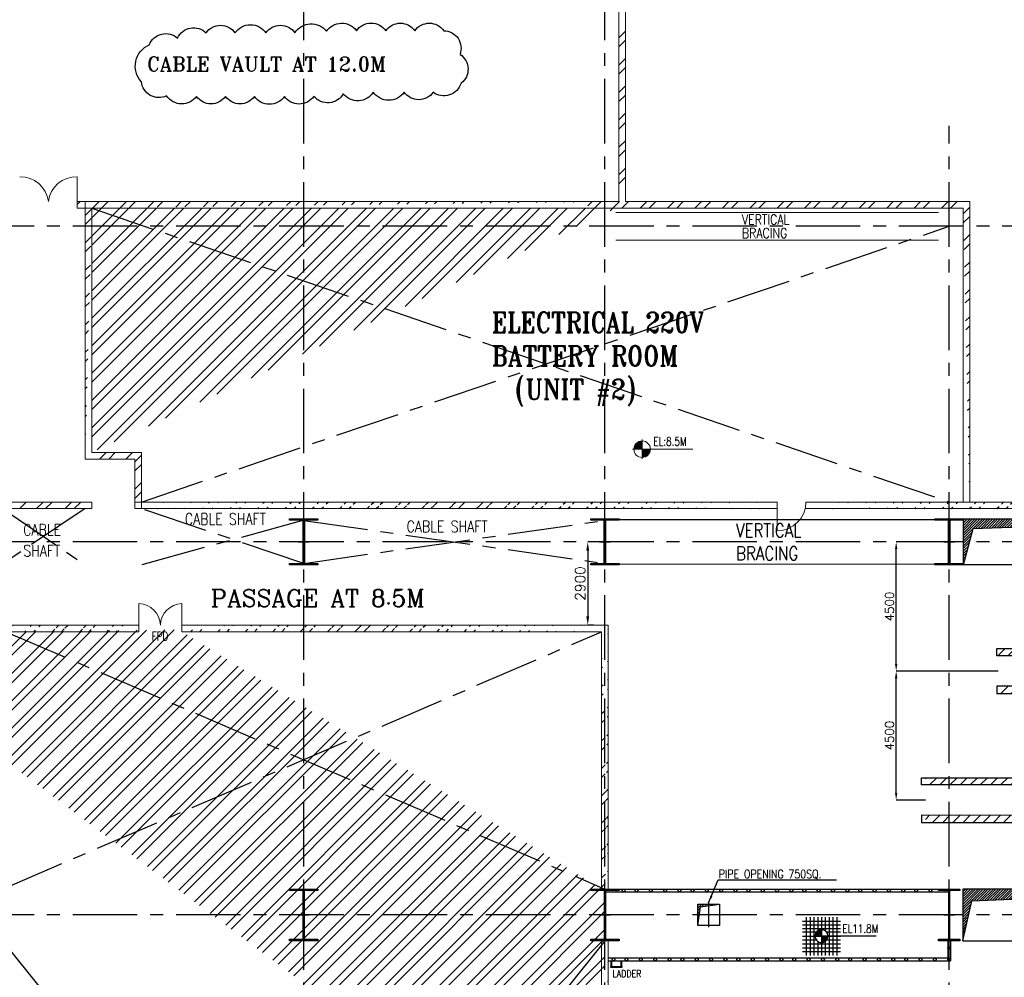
# Model space of a CAD drawing. Header units: inches. Extents: x 0 to 1544102, y 0 to 23144100.
# Tile 53 of 203: x 162936 to 197257, y 138910 to 172287. Entities that reach past the tile are written whole.
import ezdxf

# ---------------------------------------------------------------- set-up
doc = ezdxf.new("R2010")
doc.units = ezdxf.units.IN
doc.header["$LTSCALE"] = 1800
doc.header["$MEASUREMENT"] = 0
for name, pattern in [('CENTER', [2, 1.25, -0.25, 0.25, -0.25]), ('CENTER2', [1.125, 0.75, -0.125, 0.125, -0.125]), ('HIDDEN', [0.375, 0.25, -0.125]), ('HIDDEN2', [0.1875, 0.125, -0.0625])]:
    doc.linetypes.add(name, pattern=pattern)
doc.layers.get('0').update_dxf_attribs({"color": 253})
for name, color, linetype in [('BRACING', 1, 'HIDDEN'), ('CEN', 2, 'CENTER'), ('COL', 1, 'Continuous'), ('GRID', 251, 'CENTER'), ('OPENING', 40, 'Continuous'), ('STEEL', 231, 'Continuous')]:
    doc.layers.add(name, color=color, linetype=linetype)
for name, color, linetype, lineweight in [('DIM', 4, 'Continuous', 18), ('EQPT', 8, 'HIDDEN', 9), ('EQUIP', 8, 'Continuous', 9), ('TEXT', 3, 'Continuous', 18), ('WALL', 6, 'Continuous', 18)]:
    doc.layers.add(name, color=color, linetype=linetype, lineweight=lineweight)
doc.styles.add('ROMANC', font='ROMANC.SHX')
doc.styles.add('ROMANS', font='romans.shx')
doc.styles.add('ROMANT', font='romant')
doc.styles.get("Standard").update_dxf_attribs({"font": 'arial.ttf'})
doc.dimstyles.new('STANDARD1', dxfattribs={"dimtxt": 300, "dimasz": 250, "dimexe": 0, "dimexo": 0, "dimgap": 80, "dimtad": 1, "dimdec": 0, "dimzin": 0, "dimdsep": 46, "dimtxsty": 'ROMANS', "dimcen": 0, "dimclrd": 4, "dimclre": 4, "dimclrt": 4, "dimadec": 0, "dimazin": 0, "dimtfac": 0.09, "dimtdec": 0, "dimtix": 1, "dimtofl": 0, "dimtmove": 0, "dimatfit": 3, "dimfxl": 1, "dimtolj": 1, "dimtzin": 0, "dimarcsym": 0})
doc.dimstyles.new('USER175', dxfattribs={"dimscale": 175, "dimtxt": 2, "dimasz": 1.75, "dimexe": 0, "dimexo": 0, "dimgap": 0.5, "dimtad": 1, "dimdec": 0, "dimzin": 0, "dimdsep": 46, "dimtxsty": 'ROMANS', "dimcen": 0, "dimclrd": 4, "dimclre": 4, "dimclrt": 4, "dimadec": 0, "dimazin": 0, "dimtfac": 0.09, "dimtdec": 0, "dimtix": 1, "dimtofl": 0, "dimtmove": 0, "dimatfit": 3, "dimfxl": 1, "dimtolj": 1, "dimtzin": 0, "dimarcsym": 0})
pattern_1 = [(45, (0, -1662.84), (-477.297, 477.297), []), (45, (318.2, -1662.84), (-477.297, 477.297), [])]
pattern_2 = [(225, (9440, -2e-05), (176.7767, -176.7767), [])]
pattern_3 = [(225, (8026, 4e-05), (176.7767, -176.7767), [])]

# ---------------------------------------------------------------- blocks, each defined once
blk = doc.blocks.new('C-ROW COLUMN')
at = {"layer": 'COL'}
h = blk.add_hatch(dxfattribs=at)
h.set_pattern_fill('ANSI31', color=256, scale=200, style=0)
h.set_pattern_definition([(45, (-1315.907, -6.545), (-17.6776695, 17.6776695), [])])
h.paths.add_polyline_path([(77950, 120865), (76960, 120865), (76960, 120820), (77950, 120820)])
h.paths.add_polyline_path([(77478, 120820), (77433, 120820), (77433, 119310), (77478, 119310)])
h.paths.add_polyline_path([(77950, 119310), (76960, 119310), (76960, 119265), (77950, 119265)])
at = {"layer": 'CEN'}
for p, q in [((77455, 119265), (77455, 120865)), ((77264, 120065), (77647, 120065))]:
    blk.add_line(p, q, dxfattribs=at)
at = {"layer": 'COL'}
for points in [[(76960, 120865), (77950, 120865), (77950, 120820), (76960, 120820)], [(77433, 120820), (77478, 120820), (77478, 119310), (77433, 119310)], [(76960, 119310), (77950, 119310), (77950, 119265), (76960, 119265)]]:
    blk.add_lwpolyline(points, close=True, dxfattribs=at)
blk = doc.blocks.new('B-ROW COLUMN')
at = {"layer": 'COL'}
h = blk.add_hatch(dxfattribs=at)
h.set_pattern_fill('ANSI31', color=256, scale=200, style=0)
h.set_pattern_definition([(45, (155648.048, 63141.767), (-17.67767, 17.67767), [])])
h.paths.add_polyline_path([(171095, 85178), (172085, 85178), (172085, 85128), (171095, 85128)])
h.paths.add_polyline_path([(171574, 86878), (171606, 86878), (171606, 85178), (171574, 85178)])
h.paths.add_polyline_path([(171095, 86928), (172085, 86928), (172085, 86878), (171095, 86878)])
blk.add_line((171590, 85128), (171590, 86928))
at = {"layer": 'CEN'}
for p, q in [((171590, 85128), (171590, 86928)), ((171399, 86028), (171782, 86028))]:
    blk.add_line(p, q, dxfattribs=at)
at = {"layer": 'COL'}
for points in [[(171095, 86928), (172085, 86928), (172085, 86878), (171095, 86878)], [(171574, 86878), (171606, 86878), (171606, 85178), (171574, 85178)], [(171095, 85178), (172085, 85178), (172085, 85128), (171095, 85128)]]:
    blk.add_lwpolyline(points, close=True, dxfattribs=at)
blk = doc.blocks.new('LEVEL')
at = {"flags": 128}
for points in [[(-667, 524), (667, 524)], [(-667, 391), (667, 391)], [(-533, 658), (-533, -676)], [(-400, 658), (-400, -676)], [(-267, 658), (-267, -676)], [(-267, 658), (-267, -676)], [(-133, 658), (-133, 181)], [(0, 658), (0, -676)], [(0, 658), (0, -676)], [(133, 658), (133, 181)], [(133, 658), (133, 181)], [(267, 658), (267, -676)], [(400, 658), (400, -676)], [(533, 658), (533, -676)], [(-667, 258), (667, 258)], [(-667, 142), (-174, 142)], [(-667, 0), (667, 0)], [(-265, 0), (0, 0)], [(-225, 2), (0, 2)], [(-224, 25), (0, 25)], [(-220, 47), (0, 47)], [(-214, 70), (0, 70)], [(-205, 92), (0, 92)], [(-194, 115), (0, 115)], [(-178, 137), (0, 137)], [(-158, 160), (0, 160)], [(-132, 182), (0, 182)], [(-93, 205), (0, 205)], [(0, 0), (0, 264)], [(1900, 0), (0, 0)], [(0, 0), (0, -261)], [(174, 142), (667, 142)], [(-667, -133), (-181, -133)], [(-667, -276), (667, -276)], [(-133, -181), (-133, -676)], [(225, -2), (0, -2)], [(224, -25), (0, -25)], [(220, -47), (0, -47)], [(214, -70), (0, -70)], [(205, -92), (0, -92)], [(194, -115), (0, -115)], [(178, -137), (0, -137)], [(158, -160), (0, -160)], [(132, -182), (0, -182)], [(93, -205), (0, -205)], [(133, -181), (133, -676)], [(133, -181), (133, -676)], [(181, -133), (667, -133)], [(-667, -409), (667, -409)], [(-667, -542), (667, -542)]]:
    blk.add_lwpolyline(points, dxfattribs=at)
for points in [[(0, 225, 0.414246), (-225, 0)], [(-225, 0, 0.414221), (0, -225)], [(225, 0, 0.414258), (0, 225)], [(0, -225, 0.414246), (225, 0)]]:
    blk.add_lwpolyline(points, format="xyb", dxfattribs=at)
at = {"flags": 4}
blk.add_attdef('LEVEL', (839, 107), '', height=300, dxfattribs=at)
blk = doc.blocks.new('*D242')
at = {"layer": 'DIM', "color": 4, "lineweight": -2, "transparency": 16777216}
for p, q in [((183008, 154085), (182736, 154085)), ((182736, 153779), (182736, 151491)), ((182936, 151185), (182736, 151185))]:
    blk.add_line(p, q, dxfattribs=at)
at = {"layer": 'DIM', "color": 4, "transparency": 16777216}
for points in [[(182685, 153779), (182787, 153779), (182736, 154085)], [(182685, 151491), (182787, 151491), (182736, 151185)]]:
    blk.add_solid(points, dxfattribs=at)
at = {"layer": 'DIM', "color": 4, "transparency": 16777216, "insert": (182474, 152635), "char_height": 350, "attachment_point": 5, "rotation": 90, "style": 'ROMANS'}
blk.add_mtext('\\A1;2900', dxfattribs=at)
blk = doc.blocks.new('*X7')
at = {"color": 0}
for p, q in [((36080, 29200), (36330, 29200)), ((36081, 29225), (36330, 29225)), ((36085, 29250), (36330, 29250)), ((36092, 29275), (36330, 29275)), ((36102, 29300), (36330, 29300)), ((36115, 29325), (36330, 29325)), ((36132, 29350), (36330, 29350)), ((36154, 29375), (36330, 29375)), ((36183, 29400), (36330, 29400)), ((36226, 29425), (36330, 29425))]:
    blk.add_line(p, q, dxfattribs=at)
blk = doc.blocks.new('LL')
for p, q in [((-1136, 0), (-711, 0)), ((-711, 0), (-711, 423)), ((1493, 0), (-711, 0)), ((-711, 0), (-711, -418))]:
    blk.add_line(p, q)
for start, end in [(90, 180), (180, 270), (0, 90), (270, 0)]:
    blk.add_arc((-711, 0), 360, start, end)
at = {"xscale": 1.439999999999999, "yscale": 1.439999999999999, "zscale": 1.439999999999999}
blk.add_blockref('*X7', (-53026, -42044), dxfattribs=at)
at = {"xscale": 1.439999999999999, "yscale": 1.439999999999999, "zscale": 1.439999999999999, "rotation": 180}
blk.add_blockref('*X7', (51604, 42044), dxfattribs=at)
at = {"flags": 4}
blk.add_attdef('LEVEL', (-222, 154), '', height=432, dxfattribs=at)
blk = doc.blocks.new('*D400')
at = {"layer": 'DIM', "color": 4, "lineweight": -2, "transparency": 16777216}
for p, q in [((195498, 149585), (193487, 149585)), ((193487, 145335), (193487, 149335)), ((194515, 145085), (193487, 145085))]:
    blk.add_line(p, q, dxfattribs=at)
at = {"layer": 'DIM', "color": 4, "transparency": 16777216}
for points in [[(193446, 149335), (193529, 149335), (193487, 149585)], [(193446, 145335), (193529, 145335), (193487, 145085)]]:
    blk.add_solid(points, dxfattribs=at)
at = {"layer": 'DIM', "color": 4, "transparency": 16777216, "insert": (193257, 147335), "char_height": 300, "attachment_point": 5, "rotation": 90, "style": 'ROMANS'}
blk.add_mtext('\\A1;4500', dxfattribs=at)
blk = doc.blocks.new('*D401')
at = {"layer": 'DIM', "color": 4, "lineweight": -2, "transparency": 16777216}
for p, q in [((193895, 154085), (193487, 154085)), ((193487, 149835), (193487, 153835)), ((197038, 149585), (193487, 149585))]:
    blk.add_line(p, q, dxfattribs=at)
at = {"layer": 'DIM', "color": 4, "transparency": 16777216}
for points in [[(193446, 153835), (193529, 153835), (193487, 154085)], [(193446, 149835), (193529, 149835), (193487, 149585)]]:
    blk.add_solid(points, dxfattribs=at)
at = {"layer": 'DIM', "color": 4, "transparency": 16777216, "insert": (193257, 151835), "char_height": 300, "attachment_point": 5, "rotation": 90, "style": 'ROMANS'}
blk.add_mtext('\\A1;4500', dxfattribs=at)
blk = doc.blocks.new('LPH-2 ARCH-R0')
at = {"layer": 'STEEL'}
h = blk.add_hatch(dxfattribs=at)
h.set_pattern_fill('ANSI31', color=256, scale=2000, angle=180, style=0)
h.set_pattern_definition(pattern_2)
h.paths.add_polyline_path([(-10889, 780), (-10889, 530), (7190, 530), (7190, 780)])
h = blk.add_hatch(dxfattribs=at)
h.set_pattern_fill('ANSI31', color=256, scale=2000, angle=180, style=0)
h.set_pattern_definition(pattern_2)
h.paths.add_polyline_path([(-10889, -529), (-10889, -779), (7190, -780), (7190, -530)])
at = {"layer": 'EQPT', "linetype": 'CENTER2'}
for p, q in [((8386, 866), (8386, 1050)), ((2345, -453), (2345, 453)), ((-1749, -305), (-1749, 305)), ((-1375, -305), (-1375, 305)), ((-300, -305), (-300, 305)), ((6500, -305), (6500, 305)), ((8725, -305), (8725, 305)), ((9440, -305), (9440, 305)), ((10025, -305), (10025, 305)), ((10657, 0), (-2929, 0)), ((8386, -866), (8386, -1050))]:
    blk.add_line(p, q, dxfattribs=at)
at = {"layer": 'EQPT', "linetype": 'CENTER2', "ltscale": 0.25}
for p, q in [((3991, -1100), (4563, 0)), ((5491, -1100), (4919, 0)), ((3921, -1100), (4061, -1100)), ((3991, -1030), (3991, -1170)), ((5421, -1100), (5561, -1100)), ((5491, -1030), (5491, -1170))]:
    blk.add_line(p, q, dxfattribs=at)
at = {"layer": 'EQUIP'}
for p, q in [((8443, 1050), (8329, 1050)), ((8329, 866), (8329, 1050)), ((8443, 866), (8443, 1050)), ((-2409, 866), (-2521, 866)), ((8850, 866), (-2409, 866)), ((-2409, -866), (-2409, 866)), ((8850, -866), (8850, 866)), ((8850, 736), (10025, 736)), ((10025, -736), (10025, 736)), ((-240, -60), (-360, 60)), ((-242, 58), (-358, -58)), ((3952, -1079), (4524, 21)), ((5530, -1079), (4958, 21)), ((6560, -60), (6440, 60)), ((6558, 58), (6442, -58)), ((8785, -60), (8665, 60)), ((8783, 58), (8667, -58)), ((10589, 230), (10422, 230)), ((10589, 230), (10589, -230)), ((10610, 214), (10589, 214)), ((10610, 214), (10610, -214)), ((4030, -1121), (4602, -21)), ((5452, -1121), (4880, -21)), ((10410, -230), (10589, -230)), ((10610, -214), (10589, -214)), ((-2409, -866), (-2520, -866)), ((-2409, -866), (8850, -866)), ((8249, -866), (8249, -1050)), ((8522, -866), (8522, -1050)), ((8850, -736), (10025, -736)), ((8522, -1050), (8249, -1050))]:
    blk.add_line(p, q, dxfattribs=at)
for centre, radius in [((2345, 0), 406), ((-1375, 0), 136), ((-300, 0), 107), ((-300, 0), 57), ((4563, 0), 44.5), ((4563, 0), 44.5), ((4919, 0), 44.5), ((4919, 0), 44.5), ((9440, 0), 228), ((3991, -1100), 44.5), ((5491, -1100), 44.5)]:
    blk.add_circle(centre, radius, dxfattribs=at)
at = {"layer": 'EQUIP', "linetype": 'HIDDEN2'}
blk.add_circle((-1749, 0), 136, dxfattribs=at)
at = {"layer": 'EQUIP'}
blk.add_arc((-1807, 0), 1122, 129.4698, 230.5454, dxfattribs=at)
blk.add_ellipse((10025, 0), major_axis=(28, 737), ratio=0.557924, start_param=3.20858, end_param=6.350172, dxfattribs=at)
at = {"layer": 'STEEL'}
for p, q in [((7190, 530), (7190, 780)), ((7190, -530), (7190, -780))]:
    blk.add_line(p, q, dxfattribs=at)
for points in [[(7190, 530), (-11029, 530), (-11029, 780), (7190, 780)], [(7190, -530), (-11029, -529), (-11029, -779), (7190, -780)]]:
    blk.add_lwpolyline(points, dxfattribs=at)
blk = doc.blocks.new('LPH-3 ARCH-R0')
at = {"layer": 'STEEL'}
h = blk.add_hatch(dxfattribs=at)
h.set_pattern_fill('ANSI31', color=256, scale=2000, angle=180, style=0)
h.set_pattern_definition(pattern_3)
h.paths.add_polyline_path([(-9813, 780), (-9813, 530), (5776, 530), (5776, 780)])
h = blk.add_hatch(dxfattribs=at)
h.set_pattern_fill('ANSI31', color=256, scale=2000, angle=180, style=0)
h.set_pattern_definition(pattern_3)
h.paths.add_polyline_path([(-9813, -529), (-9813, -779), (5776, -780), (5776, -530)])
at = {"layer": 'EQPT', "linetype": 'CENTER2'}
for p, q in [((6636, 866), (6636, 1050)), ((1886, -453), (1886, 453)), ((9243, 0), (-3153, 0)), ((-889, -211), (-889, 211)), ((-139, -131), (-139, 143)), ((3466, -211), (3466, 211)), ((5386, -305), (5386, 305)), ((7311, -305), (7311, 305)), ((8026, -305), (8026, 305)), ((6636, -866), (6636, -1050))]:
    blk.add_line(p, q, dxfattribs=at)
at = {"layer": 'EQPT', "linetype": 'CENTER2', "ltscale": 0.25}
for p, q in [((4368, 70), (4368, -70)), ((4876, 70), (4876, -70)), ((3872, -1100), (4368, 0)), ((5372, -1100), (4876, 0)), ((3802, -1100), (3942, -1100)), ((3872, -1030), (3872, -1170)), ((5302, -1100), (5442, -1100)), ((5372, -1030), (5372, -1170))]:
    blk.add_line(p, q, dxfattribs=at)
at = {"layer": 'EQUIP'}
for p, q in [((6693, 1050), (6579, 1050)), ((6579, 866), (6579, 1050)), ((6693, 866), (6693, 1050)), ((-2633, 866), (-2716, 866)), ((7436, 866), (-2633, 866)), ((-2633, -866), (-2633, 866)), ((7436, -866), (7436, 866)), ((7436, 736), (8611, 736)), ((8611, -736), (8611, 736)), ((-79, -60), (-199, 60)), ((-81, 58), (-197, -58)), ((3831, -1082), (4327, 18)), ((5413, -1082), (4917, 18)), ((5446, -60), (5326, 60)), ((5444, 58), (5328, -58)), ((7371, -60), (7251, 60)), ((7369, 58), (7253, -58)), ((9173, 230), (9002, 230)), ((9173, 230), (9173, -230)), ((9173, 218), (9196, 218)), ((9196, 218), (9196, -218)), ((3913, -1118), (4409, -18)), ((5331, -1118), (4835, -18)), ((9002, -230), (9173, -230)), ((9173, -218), (9196, -218)), ((-2633, -866), (-2716, -866)), ((-2633, -866), (7436, -866)), ((6499, -866), (6499, -1050)), ((6772, -866), (6772, -1050)), ((7436, -736), (8611, -736)), ((6772, -1050), (6499, -1050))]:
    blk.add_line(p, q, dxfattribs=at)
for centre, radius in [((1886, 0), 356), ((-889, 0), 110), ((-139, 0), 107), ((-139, 0), 57), ((4368, 0), 44.5), ((4368, 0), 44.5), ((4876, 0), 44.5), ((4876, 0), 44.5), ((8026, 0), 228), ((3872, -1100), 44.5), ((3872, -1100), 44.5), ((5372, -1100), 44.5)]:
    blk.add_circle(centre, radius, dxfattribs=at)
at = {"layer": 'EQUIP', "linetype": 'HIDDEN2'}
blk.add_circle((3466, 0), 136, dxfattribs=at)
at = {"layer": 'EQUIP'}
blk.add_arc((-2077, 0), 1076, 126.401, 233.599, dxfattribs=at)
blk.add_ellipse((8611, 0), major_axis=(0, -736), ratio=0.559326, start_param=0, end_param=3.141593, dxfattribs=at)
at = {"layer": 'STEEL'}
for p, q in [((5776, 530), (5776, 780)), ((5776, -530), (5776, -780))]:
    blk.add_line(p, q, dxfattribs=at)
for points in [[(5776, 530), (-9813, 530), (-9813, 780), (5776, 780)], [(5776, -530), (-9813, -529), (-9813, -779), (5776, -780)]]:
    blk.add_lwpolyline(points, dxfattribs=at)

msp = doc.modelspace()

# ---------------------------------------------------------------- hatches: boundary and pattern name
h = msp.add_hatch()
h.set_pattern_fill('ANSI32', color=256, scale=1800, style=0)
h.set_pattern_definition(pattern_1)
edge = h.paths.add_edge_path()
edge.add_line((165221.2, 165949.89), (183567.57, 165949.89))
edge.add_line((165451.2, 165719.89), (183713.53, 165719.89))
edge.add_line((165221.2, 165949.89), (165221.2, 156974.89))
edge.add_line((165451.2, 165719.89), (165451.2, 157204.89))
h = msp.add_hatch()
h.set_pattern_fill('ANSI32', color=256, scale=1800, style=0)
h.set_pattern_definition(pattern_1)
edge = h.paths.add_edge_path()
edge.add_line((195821.2, 155474.89), (195821.2, 165719.89))
edge.add_line((196051.2, 155474.89), (196051.2, 165949.89))
edge.add_line((182736.2, 165949.89), (196051.2, 165949.89))
edge.add_line((182736.2, 165719.89), (195821.2, 165719.89))
h = msp.add_hatch()
h.set_pattern_fill('ANSI32', color=256, scale=1800, style=0)
h.set_pattern_definition(pattern_1)
edge = h.paths.add_edge_path()
edge.add_line((166951.2, 155244.89), (189342.32, 155244.89))
edge.add_line((167181.2, 155474.89), (189342.32, 155474.89))
h = msp.add_hatch()
h.set_pattern_fill('ANSI32', color=256, scale=1800, style=0)
h.set_pattern_definition(pattern_1)
edge = h.paths.add_edge_path()
edge.add_line((190342.32, 155474.89), (211626.2, 155474.89))
edge.add_line((190315.51, 155244.89), (211626.2, 155244.89))
h = msp.add_hatch()
h.set_pattern_fill('ANSI32', color=256, scale=1800, style=0)
h.set_pattern_definition([(45, (0, -2662.84), (-477.297, 477.297), []), (45, (318.2, -2662.84), (-477.297, 477.297), [])])
edge = h.paths.add_edge_path()
edge.add_line((183451.2, 130784.89), (183451.2, 125384.89))
edge.add_line((183221.2, 130784.89), (183221.2, 125384.89))
edge.add_line((183451.2, 140184.89), (183451.2, 131384.89))
edge.add_line((183221.2, 140184.89), (183221.2, 131384.89))
edge.add_line((183451.2, 151184.89), (183451.2, 141984.89))
edge.add_line((183221.2, 150954.89), (183221.2, 141984.89))
edge.add_line((168590.87, 150954.89), (183221.2, 150954.89))
edge.add_line((168590.87, 151184.89), (183451.2, 151184.89))
edge.add_line((162451.2, 150954.89), (162451.2, 146620.07))
edge.add_line((162221.2, 151184.89), (162221.2, 146620.07))
h = msp.add_hatch()
h.set_pattern_fill('ANSI32', color=256, scale=1800, style=0)
h.set_pattern_definition(pattern_1)
edge = h.paths.add_edge_path()
edge.add_line((162451.2, 150954.89), (167090.87, 150954.89))
edge.add_line((162221.2, 151184.89), (167090.87, 151184.89))
at = {"layer": 'COL'}
h = msp.add_hatch(dxfattribs=at)
h.set_pattern_fill('ANSI31', color=256, scale=200, style=0)
h.set_pattern_definition([(45, (179394.02, 118199.03), (-17.67767, 17.67767), [])])
h.paths.add_polyline_path([(194966.2, 140234.89), (195706.2, 140234.89), (195706.2, 140184.89), (194966.2, 140184.89)])
h.paths.add_polyline_path([(195320.2, 141934.89), (195352.2, 141934.89), (195352.2, 140234.89), (195320.2, 140234.89)])
h.paths.add_polyline_path([(194966.2, 141984.89), (195706.2, 141984.89), (195706.2, 141934.89), (194966.2, 141934.89)])
at = {"layer": 'OPENING'}
h = msp.add_hatch(dxfattribs=at)
h.set_pattern_fill('ANSI31', color=8, scale=500, style=0)
h.set_pattern_definition([(45, (-278150.27, 56057.26), (-44.194174, 44.194174), [])])
h.paths.add_polyline_path([(205836.2, 154884.89), (195836.2, 154884.89), (195836.2, 154084.89), (196050.56, 154084.89), (196174.51, 154547.5)])
h.paths.add_polyline_path([(196050.56, 154084.89), (195836.2, 154084.89), (195836.2, 153284.89)])
h = msp.add_hatch(dxfattribs=at)
h.set_pattern_fill('ANSI31', color=8, scale=500, style=0)
h.set_pattern_definition([(45, (110742.447, 55057.26), (-44.194174, 44.194174), [])])
h.paths.add_polyline_path([(205866.2, 141984.89), (195806.2, 141984.89), (195806.2, 141084.89), (196016.52, 141084.89), (196129.92, 141570.15)])
h.paths.add_polyline_path([(196016.52, 141084.89), (195806.2, 141084.89), (195806.2, 140184.89)])
h = msp.add_hatch(dxfattribs=at)
h.set_pattern_fill('ANSI31', color=8, scale=500, style=0)
h.set_pattern_definition([(45, (110738.447, 55057.26), (-44.194174, 44.194174), [])])
h.paths.add_polyline_path([(187324.2, 141459.89), (186949.2, 141459.89), (186949.2, 141407.19)])
h.paths.add_polyline_path([(186949.2, 141459.89), (186574.2, 141459.89), (186574.2, 141084.89), (186626.9, 141084.89), (186666.62, 141367.47), (186949.2, 141407.19)])
h.paths.add_polyline_path([(186626.9, 141084.89), (186574.2, 141084.89), (186574.2, 140709.89)])

# ---------------------------------------------------------------- linework, layer by layer
for p, q in [((183821.2, 171657.82), (184051.2, 171887.82)), ((183821.2, 171339.62), (184051.2, 171569.62)), ((183821.2, 170703.22), (184051.2, 170933.22)), ((183821.2, 170385.03), (184051.2, 170615.03)), ((183821.2, 169748.63), (184051.2, 169978.63)), ((183821.2, 169430.43), (184051.2, 169660.43)), ((183821.2, 168794.04), (184051.2, 169024.04)), ((183821.2, 168475.84), (184051.2, 168705.84)), ((183821.2, 167839.44), (184051.2, 168069.44)), ((183821.2, 167521.24), (184051.2, 167751.24)), ((183821.2, 166884.85), (184051.2, 167114.85)), ((183821.2, 166566.65), (184051.2, 166796.65)), ((164936.2, 165846.93), (165039.16, 165949.89)), ((165719.49, 156974.89), (165949.49, 157204.89)), ((166037.68, 156974.89), (166267.68, 157204.89)), ((166641.46, 156974.89), (166871.46, 157204.89)), ((166951.2, 156876.2), (167181.2, 157106.2)), ((166951.2, 156558), (167181.2, 156788)), ((166951.2, 155921.6), (167181.2, 156151.6)), ((166951.2, 155603.4), (167181.2, 155833.4)), ((162936.94, 155244.89), (163166.94, 155474.89)), ((163520.19, 155244.89), (163750.19, 155474.89)), ((163838.39, 155244.89), (164068.39, 155474.89)), ((164515.91, 155244.89), (164745.91, 155474.89)), ((164834.11, 155244.89), (165064.11, 155474.89)), ((195336.2, 140184.89), (195336.2, 141984.89))]:
    msp.add_line(p, q)
at = {"color": 1}
msp.add_lwpolyline([(167452.92, 171408.37, -0.52056705), (168442.56, 171646.5, -0.52056705), (168442.56, 171646.5, -0.52056705), (169432.21, 171829.67, -0.52056705), (169432.21, 171829.67, -0.52056705), (170440.18, 171829.67, -0.52056705), (170440.18, 171829.67, -0.52056705), (171521.46, 171829.67, -0.52056705), (171521.46, 171829.67, -0.52056705), (172529.43, 171829.67, -0.52056705), (172529.43, 171829.67, -0.52056705), (173629.03, 171884.63, -0.52056705), (173629.03, 171884.63, -0.52056705), (174673.66, 171902.95, -0.52056705), (174673.66, 171902.95, -0.52056705), (175699.96, 171902.95, -0.52056705), (175699.96, 171902.95, -0.52056705), (176707.93, 171902.95, -0.52056705), (176707.93, 171902.95, -0.52056705), (177715.9, 171902.95, -0.52056705), (177715.9, 171902.95, -0.52056705), (178284.03, 171078.65, -0.52056705), (178284.03, 171078.65, -0.52056705), (178320.68, 170071.19, -0.52056705), (178320.68, 170071.19, -0.52056705), (177349.37, 169759.79, -0.52056705), (177349.37, 169759.79, -0.52056705), (176341.39, 169759.79, -0.52056705), (176341.39, 169759.79, -0.52056705), (175260.12, 169759.79, -0.52056705), (175260.12, 169759.79, -0.52056705), (174215.49, 169704.84, -0.52056705), (174215.49, 169704.84, -0.52056705), (173189.19, 169613.25, -0.52056705), (173189.19, 169613.25, -0.52056705), (172162.89, 169613.25, -0.52056705), (172162.89, 169613.25, -0.52056705), (171118.27, 169613.25, -0.52056705), (171118.27, 169613.25, -0.52056705), (170110.3, 169613.25, -0.52056705), (170110.3, 169613.25, -0.52056705), (169102.33, 169613.25, -0.52056705), (169102.33, 169613.25, -0.52056705), (168057.7, 169631.57, -0.52056705), (168057.7, 169631.57, -0.52056705), (167178.02, 170126.14, -0.52056705), (167178.02, 170126.14, -0.52056705)], format="xyb", close=True, dxfattribs=at)
at = {"layer": 'BRACING', "const_width": 40}
for points in [[(183706.2, 165564.89), (194966.2, 165564.89)], [(183706.2, 164604.89), (194966.2, 164604.89)], [(183851.39, 154862.39), (194828.31, 154862.39)], [(183850.48, 153307.39), (194821.86, 153307.39)]]:
    msp.add_lwpolyline(points, dxfattribs=at)
at = {"layer": 'CEN'}
for p, q in [((165451.2, 165719.89), (195336.2, 155474.89)), ((167181.2, 155474.89), (195336.2, 165084.89)), ((162336.2, 155244.89), (165221.2, 153284.89)), ((165221.2, 155244.89), (162358.7, 153329.89)), ((172836.2, 153334.89), (167181.2, 155244.89)), ((172836.2, 154839.89), (167181.2, 153284.89)), ((172836.2, 153334.89), (183336.2, 154834.89)), ((172836.2, 154834.89), (183336.2, 153334.89)), ((162336.2, 141984.89), (183221.2, 150954.89)), ((162451.2, 150954.89), (183336.2, 141984.89)), ((195336.2, 140184.89), (195336.2, 141984.89)), ((186949.2, 141509.89), (186949.2, 140659.89)), ((187374.2, 141084.89), (186524.2, 141084.89)), ((195144.63, 141084.89), (195527.77, 141084.89)), ((162336.2, 140184.89), (183221.2, 114114.89)), ((183336.2, 140184.89), (162451.2, 114114.89))]:
    msp.add_line(p, q, dxfattribs=at)
at = {"layer": 'COL'}
for points in [[(194966.2, 141984.89), (195706.2, 141984.89), (195706.2, 141934.89), (194966.2, 141934.89)], [(195320.2, 141934.89), (195352.2, 141934.89), (195352.2, 140234.89), (195320.2, 140234.89)], [(194966.2, 140234.89), (195706.2, 140234.89), (195706.2, 140184.89), (194966.2, 140184.89)]]:
    msp.add_lwpolyline(points, close=True, dxfattribs=at)
at = {"layer": 'GRID'}
for p, q in [((172836.2, 103174.13), (172836.2, 202006.98)), ((183336.2, 103174.13), (183336.2, 200264.46)), ((195336.2, 103174.13), (195336.2, 168584.89)), ((278636.2, 165084.89), (143536.2, 165084.89)), ((278636.2, 154084.89), (143536.2, 154084.89)), ((278636.2, 141084.89), (143536.2, 141084.89))]:
    msp.add_line(p, q, dxfattribs=at)
at = {"layer": 'OPENING'}
for p, q in [((183352.2, 141884.89), (195320.2, 141884.89)), ((183706.2, 141984.89), (194966.2, 141984.89)), ((195286.2, 140184.89), (195286.2, 139584.89)), ((195386.2, 140184.89), (195386.2, 139484.89)), ((183451.2, 139584.89), (195286.2, 139584.89)), ((183451.2, 139484.89), (195386.2, 139484.89))]:
    msp.add_line(p, q, dxfattribs=at)
for points in [[(195836.2, 154884.89), (205836.2, 154884.89), (205836.2, 153284.89), (195836.2, 153284.89)], [(195806.2, 140184.89), (205866.2, 140184.89), (205866.2, 141984.89), (195806.2, 141984.89)], [(186574.2, 141459.89), (187324.2, 141459.89), (187324.2, 140709.89), (186574.2, 140709.89)]]:
    msp.add_lwpolyline(points, close=True, dxfattribs=at)
for points in [[(195836.2, 153284.89), (196174.51, 154547.5), (205836.2, 154884.89)], [(195806.2, 140184.89), (196129.92, 141570.15), (205866.2, 141984.89)], [(186574.2, 140709.89), (186666.62, 141367.47), (187324.2, 141459.89)]]:
    msp.add_lwpolyline(points, dxfattribs=at)
for centre in [(183986.2, 141934.89), (184436.2, 141934.89), (184936.2, 141934.89), (185436.2, 141934.89), (185936.2, 141934.89), (186386.2, 141934.89), (186886.2, 141934.89), (187386.2, 141934.89), (187886.2, 141934.89), (188336.2, 141934.89), (188836.2, 141934.89), (189336.2, 141934.89), (189836.2, 141934.89), (190286.2, 141934.89), (190786.2, 141934.89), (191286.2, 141934.89), (191786.2, 141934.89), (192236.2, 141934.89), (192736.2, 141934.89), (193236.2, 141934.89), (193736.2, 141934.89), (194186.2, 141934.89), (194686.2, 141934.89), (195336.2, 139934.89), (183636.2, 139534.89), (184086.2, 139534.89), (184586.2, 139534.89), (185086.2, 139534.89), (185586.2, 139534.89), (186036.2, 139534.89), (186536.2, 139534.89), (187036.2, 139534.89), (187536.2, 139534.89), (187986.2, 139534.89), (188486.2, 139534.89), (188986.2, 139534.89), (189486.2, 139534.89), (189936.2, 139534.89), (190436.2, 139534.89), (190936.2, 139534.89), (191436.2, 139534.89), (191886.2, 139534.89), (192386.2, 139534.89), (192886.2, 139534.89), (193386.2, 139534.89), (193836.2, 139534.89), (194336.2, 139534.89), (194836.2, 139534.89), (195336.2, 139534.89)]:
    msp.add_circle(centre, 50, dxfattribs=at)
at = {"layer": 'STEEL'}
for p, q in [((183551.2, 139295.44), (183551.2, 139484.89)), ((183571.2, 139295.44), (183571.2, 139484.89)), ((183901.2, 139295.44), (183901.2, 139484.89)), ((183921.2, 139295.44), (183921.2, 139484.89)), ((183584.11, 139282.53), (183888.29, 139282.53)), ((183584.11, 139262.53), (183888.29, 139262.53))]:
    msp.add_line(p, q, dxfattribs=at)
for centre in [(183561.2, 139272.53), (183911.2, 139272.53)]:
    msp.add_circle(centre, 25, dxfattribs=at)
at = {"layer": 'WALL'}
for p, q in [((183821.2, 165949.89), (183821.2, 197719.89)), ((184051.2, 165949.89), (184051.2, 197949.89)), ((164936.2, 165719.89), (164936.2, 166814.89)), ((164936.2, 165949.89), (183821.2, 165949.89)), ((165221.2, 165949.89), (165221.2, 156974.89)), ((184051.2, 165949.89), (196051.2, 165949.89)), ((196051.2, 155474.89), (196051.2, 165949.89)), ((164936.2, 165719.89), (183863.72, 165719.89)), ((165451.2, 165719.89), (165451.2, 157204.89)), ((183821.2, 165719.89), (195821.2, 165719.89)), ((195821.2, 155474.89), (195821.2, 165719.89)), ((167181.2, 157204.89), (165451.2, 157204.89)), ((167181.2, 157204.89), (167181.2, 155244.89)), ((166951.2, 156974.89), (165221.2, 156974.89)), ((166951.2, 156974.89), (166951.2, 155244.89)), ((162451.2, 155474.89), (165451.2, 155474.89)), ((165451.2, 155474.89), (165451.2, 155244.89)), ((166951.2, 155474.89), (189342.32, 155474.89)), ((189342.32, 155474.89), (189342.32, 154474.89)), ((190342.32, 155474.89), (211626.2, 155474.89)), ((162451.2, 155244.89), (165451.2, 155244.89)), ((166951.2, 155244.89), (189342.32, 155244.89)), ((190315.51, 155244.89), (211626.2, 155244.89)), ((167090.87, 150954.89), (167090.87, 151934.89)), ((168590.87, 150954.89), (168590.87, 151934.89)), ((162221.2, 151184.89), (167090.87, 151184.89)), ((168590.87, 151184.89), (183451.2, 151184.89)), ((183451.2, 151184.89), (183451.2, 141984.89)), ((162451.2, 150954.89), (167090.87, 150954.89)), ((168590.87, 150954.89), (183221.2, 150954.89)), ((183221.2, 150954.89), (183221.2, 141984.89)), ((183221.2, 140184.89), (183221.2, 131384.89)), ((183451.2, 140184.89), (183451.2, 131384.89))]:
    msp.add_line(p, q, dxfattribs=at)
for centre, radius, start, end in [((162953.95, 165824.87), 990.18, 7.253415, 91.026974), ((164918.45, 165824.87), 990.18, 88.973026, 172.746585), ((189342.32, 155474.89), 1000, 270, 0), ((167069.47, 151163.48), 771.7, 1.589497, 88.410503), ((168612.28, 151163.48), 771.7, 91.589497, 178.410503)]:
    msp.add_arc(centre, radius, start, end, dxfattribs=at)

# ---------------------------------------------------------------- block references
for name, p in [('C-ROW COLUMN', (95380.76, 34019.74)), ('C-ROW COLUMN', (105880.76, 34019.74)), ('C-ROW COLUMN', (117880.76, 34019.74)), ('B-ROW COLUMN', (1245.97, 55057.26)), ('B-ROW COLUMN', (11745.97, 55057.26))]:
    msp.add_blockref(name, p)
at = {"layer": 'EQUIP'}
for name, p in [('LPH-3 ARCH-R0', (206810.2, 149584.89)), ('LPH-2 ARCH-R0', (205396.2, 145084.89))]:
    msp.add_blockref(name, p, dxfattribs=at)
at = {"layer": 'STEEL'}
ref = msp.add_blockref('LEVEL', (190885.11, 140347.38), dxfattribs=at)
ref.add_attrib('LEVEL', 'EL11.8M', (191612.61, 140454.45), dxfattribs={"layer": '0', "color": 3, "height": 300, "style": 'ROMANS', "width": 0.75, "flags": 4})
at = {"layer": 'TEXT'}
ref = msp.add_blockref('LL', (185201.44, 157316.3), dxfattribs=dict(at, xscale=0.8, yscale=0.8, zscale=0.8))
ref.add_attrib('LEVEL', 'EL:8.5M', (185024.05, 157439.65), dxfattribs={"layer": '0', "height": 300, "style": 'ROMANS', "width": 0.75, "flags": 4})

# ---------------------------------------------------------------- texts
for s, height, style, p in [('  CABLE VAULT AT 12.0M', 500, 'ROMANT', (166684.38, 170490.43)), ('PASSAGE AT 8.5M', 600, 'ROMANC', (169597.24, 151825.47))]:
    msp.add_text(s, height=height, dxfattribs=dict(at, style=style)).set_placement(p)
at = {"layer": 'TEXT', "style": 'ROMANS'}
for s, height, width, p in [('CABLE SHAFT', 400, 0.8, (168694.13, 154681.53)), ('CABLE SHAFT', 400, 0.8, (176422.37, 154423.28)), ('CABLE ', 400, 0.8, (163057.51, 154307.04)), ('SHAFT', 400, 0.8, (163062.71, 153576.98)), ('FPD', 300, 0.75, (167538.74, 150648.36)), ('PIPE OPENING 750SQ.', 300, 0.8, (187304.7, 142359.89)), ('LADDER', 250, 0.8, (183603.06, 138912.53))]:
    msp.add_text(s, height=height, dxfattribs=dict(at, width=width)).set_placement(p)
at = {"layer": 'TEXT', "insert": (188110.73, 165494.89), "char_height": 350, "width": 1838.5567, "attachment_point": 1, "line_spacing_factor": 0.805714, "style": 'ROMANS'}
msp.add_mtext('{\\W0.8;VERTICAL BRACING}', dxfattribs=at)
at = {"layer": 'TEXT', "insert": (179389.54, 162089.19), "char_height": 700, "attachment_point": 1, "style": 'ROMANT'}
msp.add_mtext_dynamic_manual_height_columns('{\\W0.85;ELECTRICAL 220V \\PBATTERY ROOM\\P  (UNIT #2)}', width=9342.0374, gutter_width=1, heights=[0], dxfattribs=at)
at = {"layer": 'TEXT', "insert": (187905.02, 154724.89), "char_height": 480, "width": 2515.419, "attachment_point": 1, "style": 'ROMANS'}
msp.add_mtext('{\\W0.8;VERTICAL BRACING}', dxfattribs=at)

# ---------------------------------------------------------------- dimensions: what is measured, and where the dimension line sits
at = {"layer": 'DIM'}
for base, p1, p2, dimstyle, picture, middle in [((182736.2, 151184.89), (183007.89, 154084.89), (182936.2, 151184.89), 'USER175', '*D242', (182473.7, 152634.89)), ((193487.21, 154084.89), (197038.35, 149584.89), (193894.84, 154084.89), 'STANDARD1', '*D401', (193257.21, 151834.89)), ((193487.21, 149584.89), (194514.87, 145084.89), (195498.12, 149584.89), 'STANDARD1', '*D400', (193257.21, 147334.89))]:
    dim = msp.add_linear_dim(base=base, p1=p1, p2=p2, angle=90, dimstyle=dimstyle, dxfattribs=at)
    dim.commit()
    dim.dimension.update_dxf_attribs({"geometry": picture, "text_midpoint": middle})

# ---------------------------------------------------------------- leaders
msp.add_leader([(186949.2, 141509.89), (187288.27, 142309.89), (191408.97, 142309.89)], dimstyle='STANDARD1', override={"dimtad": 0}, dxfattribs=at)

doc.saveas('drawing.dxf')
